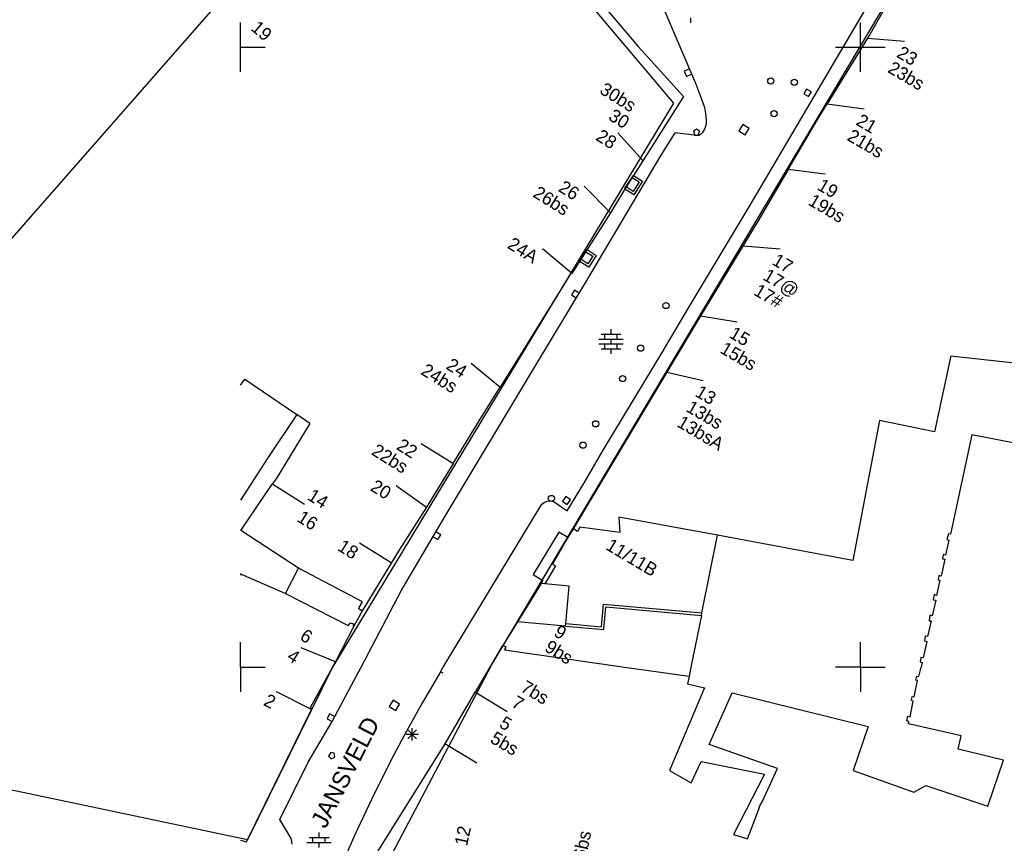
# Model space of a CAD drawing. Header units: millimetres. Extents: x 135944 to 142000, y 454200 to 456692.
# Tile 79 of 185: x 136632 to 136712, y 456186 to 456252. Entities that reach past the tile are written whole.
import ezdxf
from ezdxf.enums import TextEntityAlignment as Align

# ---------------------------------------------------------------- set-up
doc = ezdxf.new("R2010")
doc.units = ezdxf.units.MM
doc.layers.add('TotaalGBKN2013_Bistad', color=251, linetype='Continuous')
doc.layers.add('TotaalGBKN2013X$0$Contouren', color=251, linetype='Continuous')
doc.styles.add('TotaalGBKN2013X$0$GBKN binnenstad 2009$0$Standard', font='txt')

msp = doc.modelspace()

# ---------------------------------------------------------------- linework, layer by layer
at = {"layer": 'TotaalGBKN2013_Bistad'}
for p, q in [((136691.119, 456237.243), (136702.691, 456256.952)), ((136703.812, 456256.404), (136700.756, 456251.022)), ((136677.824, 456255.066), (136682.085, 456250.047)), ((136684.22, 456252.87), (136686.69, 456247.09)), ((136650, 456250), (136650, 456252)), ((136686.335, 456251.968), (136686.335, 456252.368)), ((136700, 456250), (136700, 456252)), ((136700.756, 456251.022), (136700.578, 456250.736)), ((136682.085, 456250.047), (136685.739, 456246.006)), ((136700.578, 456250.736), (136697.318, 456245.431)), ((136700.578, 456250.736), (136703.568, 456250.48)), ((136650, 456250), (136652, 456250)), ((136650, 456248), (136650, 456250)), ((136698, 456250), (136700, 456250)), ((136700, 456250), (136702, 456250)), ((136700, 456248), (136700, 456250)), ((136686.201, 456248.227), (136685.788, 456248.05)), ((136685.788, 456248.05), (136685.965, 456247.636)), ((136685.965, 456247.636), (136686.378, 456247.814)), ((136686.69, 456247.09), (136687.261, 456245.591)), ((136695.657, 456246.623), (136695.427, 456246.237)), ((136695.427, 456246.237), (136695.813, 456246.007)), ((136696.043, 456246.393), (136695.657, 456246.623)), ((136695.813, 456246.007), (136696.043, 456246.393)), ((136685.739, 456246.006), (136682.448, 456240.841)), ((136687.261, 456245.591), (136687.419, 456245.13)), ((136696.5, 456244.101), (136697.318, 456245.431)), ((136697.318, 456245.431), (136700.289, 456245.013)), ((136687.419, 456245.13), (136687.511, 456244.651)), ((136687.511, 456244.651), (136687.557, 456244.131)), ((136687.551, 456243.869), (136687.511, 456243.611)), ((136687.557, 456244.131), (136687.551, 456243.869)), ((136690.505, 456243.769), (136690.186, 456243.238)), ((136691.036, 456243.45), (136690.505, 456243.769)), ((136694.183, 456240.141), (136696.5, 456244.101)), ((136682.442, 456240.845), (136680.44, 456243.079)), ((136683.937, 456241.285), (136685.053, 456243.076)), ((136686.811, 456242.871), (136685.053, 456243.076)), ((136686.78, 456243.392), (136686.53, 456243.21)), ((136686.53, 456243.21), (136686.634, 456242.892)), ((136687.03, 456243.21), (136686.78, 456243.392)), ((136686.927, 456242.892), (136687.03, 456243.21)), ((136687.14, 456242.968), (136686.97, 456242.883)), ((136687.261, 456243.115), (136687.14, 456242.968)), ((136687.444, 456243.435), (136687.261, 456243.115)), ((136687.511, 456243.611), (136687.444, 456243.435)), ((136690.186, 456243.238), (136690.717, 456242.919)), ((136690.717, 456242.919), (136691.036, 456243.45)), ((136686.634, 456242.892), (136686.927, 456242.892)), ((136686.97, 456242.883), (136686.811, 456242.871)), ((136677.945, 456231.178), (136683.937, 456241.285)), ((136682.448, 456240.841), (136680.886, 456238.391)), ((136694.183, 456240.141), (136691.867, 456236.184)), ((136694.176, 456240.145), (136697.156, 456239.792)), ((136681.583, 456239.487), (136682.152, 456239.123)), ((136682.152, 456239.123), (136681.664, 456238.363)), ((136679.821, 456236.656), (136677.717, 456238.795)), ((136680.886, 456238.391), (136679.837, 456236.646)), ((136681.664, 456238.363), (136681.095, 456238.727)), ((136679.837, 456236.646), (136676.735, 456231.753)), ((136686.114, 456228.91), (136691.119, 456237.243)), ((136691.867, 456236.184), (136690.536, 456233.988)), ((136676.665, 456231.807), (136674.356, 456233.722)), ((136677.846, 456233.503), (136678.417, 456233.142)), ((136690.536, 456233.988), (136687.078, 456228.281)), ((136690.549, 456233.98), (136693.54, 456233.737)), ((136678.026, 456232.526), (136677.455, 456232.887)), ((136678.417, 456233.142), (136678.026, 456232.526)), ((136676.665, 456231.807), (136672.772, 456225.506)), ((136676.735, 456231.753), (136676.665, 456231.807)), ((136673.743, 456224.225), (136677.945, 456231.178)), ((136676.929, 456230.393), (136676.688, 456230.013)), ((136677.309, 456230.152), (136676.929, 456230.393)), ((136676.688, 456230.013), (136677.067, 456229.772)), ((136684.095, 456225.507), (136686.114, 456228.91)), ((136687.078, 456228.281), (136684.397, 456223.791)), ((136687.097, 456228.328), (136690.06, 456227.856)), ((136679.89, 456226.859), (136679.89, 456227.259)), ((136678.91, 456226.459), (136680.87, 456226.459)), ((136679.09, 456226.859), (136680.69, 456226.859)), ((136679.39, 456226.459), (136679.39, 456226.859)), ((136679.89, 456226.059), (136679.89, 456226.459)), ((136680.39, 456226.459), (136680.39, 456226.859)), ((136672.772, 456225.506), (136670.935, 456222.564)), ((136678.91, 456226.059), (136680.87, 456226.059)), ((136679.09, 456225.659), (136680.69, 456225.659)), ((136679.262, 456217.482), (136684.095, 456225.507)), ((136679.39, 456225.659), (136679.39, 456226.059)), ((136679.89, 456225.259), (136679.89, 456225.659)), ((136680.39, 456225.659), (136680.39, 456226.059)), ((136707.299, 456225.111), (136705.984, 456218.968)), ((136707.299, 456225.111), (136717.363, 456223.983)), ((136666.441, 456212.032), (136673.743, 456224.225)), ((136670.926, 456222.569), (136668.599, 456224.487)), ((136650, 456222.73), (136650.354, 456223.22)), ((136650.354, 456223.22), (136654.56, 456220.366)), ((136684.397, 456223.791), (136676.846, 456211.143)), ((136684.4, 456223.789), (136687.326, 456223.124)), ((136669.33, 456219.994), (136670.935, 456222.564)), ((136654.56, 456220.366), (136652.214, 456216.861)), ((136655.606, 456219.656), (136654.56, 456220.366)), ((136667.146, 456216.405), (136669.33, 456219.994)), ((136701.552, 456219.889), (136699.398, 456208.607)), ((136705.984, 456218.968), (136701.552, 456219.889)), ((136655.606, 456219.656), (136652.875, 456215.193)), ((136708.991, 456218.723), (136707.265, 456210.708)), ((136716.163, 456217.334), (136708.991, 456218.723)), ((136667.138, 456216.41), (136664.588, 456217.991)), ((136652.214, 456216.861), (136650, 456213.462)), ((136677.691, 456214.801), (136679.262, 456217.482)), ((136667.146, 456216.405), (136665.008, 456212.89)), ((136652.875, 456215.193), (136652.572, 456214.744)), ((136650.043, 456211), (136652.572, 456214.744)), ((136655.162, 456213.123), (136652.618, 456214.714)), ((136664.992, 456212.862), (136662.561, 456214.621)), ((136676.345, 456212.607), (136677.691, 456214.801)), ((136676.254, 456213.746), (136675.983, 456213.387)), ((136676.613, 456213.475), (136676.254, 456213.746)), ((136665.008, 456212.89), (136662.816, 456209.472)), ((136666.357, 456200), (136674.181, 456212.912)), ((136674.181, 456212.912), (136674.319, 456213.128)), ((136674.319, 456213.128), (136674.517, 456213.292)), ((136674.517, 456213.292), (136674.755, 456213.387)), ((136674.755, 456213.387), (136675.011, 456213.404)), ((136675.011, 456213.404), (136675.26, 456213.342)), ((136675.26, 456213.342), (136675.298, 456213.325)), ((136675.298, 456213.325), (136676.345, 456212.607)), ((136675.983, 456213.387), (136676.342, 456213.116)), ((136676.342, 456213.116), (136676.613, 456213.475)), ((136662.953, 456206.151), (136666.441, 456212.032)), ((136688.475, 456210.626), (136680.518, 456212.097)), ((136680.518, 456212.097), (136680.592, 456210.84)), ((136676.846, 456211.143), (136676.413, 456210.447)), ((136677.18, 456210.942), (136676.846, 456211.143)), ((136677.381, 456211.276), (136677.18, 456210.942)), ((136680.592, 456210.84), (136677.381, 456211.276)), ((136654.691, 456207.985), (136650.043, 456211)), ((136665.537, 456210.512), (136665.925, 456210.284)), ((136666.154, 456210.671), (136665.766, 456210.9)), ((136665.925, 456210.284), (136666.154, 456210.671)), ((136675.686, 456210.887), (136673.617, 456207.463)), ((136676.413, 456210.447), (136675.167, 456208.306)), ((136676.413, 456210.447), (136675.686, 456210.887)), ((136687.213, 456204.362), (136688.475, 456210.626)), ((136699.398, 456208.607), (136688.475, 456210.626)), ((136707.093, 456210.733), (136706.973, 456210.288)), ((136707.265, 456210.708), (136707.093, 456210.733)), ((136662.158, 456208.398), (136659.615, 456209.989)), ((136707.138, 456210.238), (136706.854, 456209.02)), ((136706.973, 456210.288), (136707.138, 456210.238)), ((136662.816, 456209.472), (136662.167, 456208.378)), ((136706.682, 456209.07), (136706.613, 456208.734)), ((136706.854, 456209.02), (136706.682, 456209.07)), ((136653.627, 456205.933), (136654.691, 456207.985)), ((136659.834, 456205.271), (136654.691, 456207.985)), ((136662.167, 456208.378), (136659.863, 456204.612)), ((136675.413, 456208.164), (136674.558, 456206.711)), ((136675.167, 456208.306), (136675.413, 456208.164)), ((136706.797, 456208.696), (136706.513, 456207.325)), ((136706.613, 456208.734), (136706.797, 456208.696)), ((136650.057, 456207.5), (136650, 456207.527)), ((136650.057, 456207.5), (136650, 456207.382)), ((136650.057, 456207.5), (136653.346, 456206.076)), ((136673.617, 456207.463), (136674.399, 456206.989)), ((136706.315, 456207.376), (136706.271, 456207.033)), ((136706.513, 456207.325), (136706.315, 456207.376)), ((136674.246, 456206.741), (136672.341, 456203.66)), ((136674.399, 456206.989), (136674.246, 456206.741)), ((136674.558, 456206.711), (136674.246, 456206.741)), ((136676.508, 456206.535), (136674.558, 456206.711)), ((136676.235, 456203.508), (136676.508, 456206.535)), ((136706.418, 456207.002), (136706.127, 456205.764)), ((136706.271, 456207.033), (136706.418, 456207.002)), ((136653.346, 456206.076), (136653.627, 456205.933)), ((136653.627, 456205.933), (136658.686, 456203.34)), ((136659.732, 456200), (136662.953, 456206.151)), ((136705.936, 456205.846), (136705.866, 456205.415)), ((136706.127, 456205.764), (136705.936, 456205.846)), ((136659.553, 456204.732), (136659.563, 456204.807)), ((136659.563, 456204.807), (136659.834, 456205.271)), ((136679.128, 456203.247), (136679.293, 456205.075)), ((136679.293, 456205.075), (136687.213, 456204.362)), ((136679.309, 456203.03), (136679.474, 456204.858)), ((136679.474, 456204.858), (136687.173, 456204.165)), ((136706.07, 456205.39), (136705.779, 456204.133)), ((136705.866, 456205.415), (136706.07, 456205.39)), ((136659.863, 456204.612), (136659.155, 456203.284)), ((136659.579, 456204.672), (136659.553, 456204.732)), ((136659.68, 456204.598), (136659.579, 456204.672)), ((136659.75, 456204.578), (136659.68, 456204.598)), ((136659.863, 456204.612), (136659.75, 456204.578)), ((136687.173, 456204.165), (136686.334, 456200)), ((136687.173, 456204.165), (136687.213, 456204.362)), ((136705.601, 456204.183), (136705.551, 456203.727)), ((136705.779, 456204.133), (136705.601, 456204.183)), ((136659.155, 456203.284), (136657.654, 456200.432)), ((136658.686, 456203.34), (136658.879, 456203.566)), ((136658.879, 456203.566), (136659.05, 456203.523)), ((136659.05, 456203.523), (136659.11, 456203.488)), ((136659.11, 456203.488), (136659.091, 456203.328)), ((136659.091, 456203.328), (136659.155, 456203.284)), ((136672.341, 456203.66), (136671.155, 456201.742)), ((136676.217, 456203.309), (136672.341, 456203.66)), ((136676.217, 456203.309), (136676.235, 456203.508)), ((136676.217, 456203.309), (136679.309, 456203.03)), ((136676.235, 456203.508), (136679.128, 456203.247)), ((136705.716, 456203.727), (136705.419, 456202.452)), ((136705.551, 456203.727), (136705.716, 456203.727)), ((136705.215, 456202.502), (136705.177, 456202.127)), ((136705.419, 456202.452), (136705.215, 456202.502)), ((136650, 456200), (136650, 456202)), ((136670.137, 456200), (136671.155, 456201.742)), ((136671.43, 456201.58), (136671.155, 456201.742)), ((136700, 456200), (136700, 456202)), ((136705.355, 456202.071), (136705.052, 456200.738)), ((136705.177, 456202.127), (136705.355, 456202.071)), ((136657.664, 456200.428), (136654.885, 456201.556)), ((136671.298, 456201.356), (136671.43, 456201.58)), ((136680.783, 456200), (136671.298, 456201.356)), ((136657.418, 456200), (136657.654, 456200.432)), ((136704.878, 456200.782), (136704.811, 456200.427)), ((136704.811, 456200.427), (136704.988, 456200.365)), ((136705.052, 456200.738), (136704.878, 456200.782)), ((136704.988, 456200.365), (136704.898, 456200)), ((136650, 456200), (136652, 456200)), ((136650, 456200), (136652, 456200)), ((136650, 456200), (136650, 456198)), ((136657.418, 456200), (136655.613, 456196.697)), ((136658.963, 456198.532), (136659.732, 456200)), ((136666.127, 456199.62), (136664.686, 456197.138)), ((136666.127, 456199.62), (136666.357, 456200)), ((136666.345, 456199.498), (136666.127, 456199.621)), ((136668.946, 456197.961), (136670.137, 456200)), ((136686.179, 456199.229), (136680.783, 456200)), ((136686.179, 456199.229), (136686.06, 456198.639)), ((136686.334, 456200), (136686.179, 456199.229)), ((136700, 456200), (136698, 456200)), ((136700, 456200), (136698, 456200)), ((136700, 456200), (136702, 456200)), ((136700, 456200), (136702, 456200)), ((136700, 456200), (136700, 456198)), ((136704.463, 456198.953), (136704.538, 456199.266)), ((136704.538, 456199.266), (136704.708, 456199.233)), ((136704.708, 456199.233), (136704.898, 456200)), ((136657.387, 456195.607), (136658.963, 456198.532)), ((136686.06, 456198.639), (136687.437, 456198.321)), ((136704.34, 456197.592), (136704.611, 456198.917)), ((136704.611, 456198.917), (136704.463, 456198.953)), ((136655.738, 456196.574), (136652.905, 456197.992)), ((136668.905, 456197.976), (136666.482, 456193.804)), ((136668.946, 456197.961), (136668.905, 456197.976)), ((136668.946, 456197.961), (136671.523, 456196.426)), ((136687.437, 456198.321), (136684.605, 456191.655)), ((136687.792, 456193.765), (136689.658, 456197.926)), ((136689.658, 456197.926), (136700.638, 456195.207)), ((136704.116, 456197.291), (136704.179, 456197.637)), ((136704.179, 456197.637), (136704.34, 456197.592)), ((136662.309, 456197.339), (136661.988, 456196.808)), ((136662.84, 456197.018), (136662.309, 456197.339)), ((136662.519, 456196.487), (136662.84, 456197.018)), ((136664.686, 456197.138), (136663.388, 456194.824)), ((136704.005, 456195.982), (136704.262, 456197.256)), ((136704.262, 456197.256), (136704.116, 456197.291)), ((136650.5, 456185.913), (136655.738, 456196.574)), ((136655.613, 456196.697), (136655.762, 456196.623)), ((136655.762, 456196.623), (136655.738, 456196.574)), ((136657.19, 456196.221), (136656.986, 456195.821)), ((136657.591, 456196.017), (136657.19, 456196.221)), ((136661.988, 456196.808), (136662.519, 456196.487)), ((136655.471, 456192.321), (136657.387, 456195.607)), ((136656.986, 456195.821), (136657.386, 456195.616)), ((136703.748, 456195.661), (136703.828, 456196.025)), ((136703.916, 456195.616), (136703.748, 456195.661)), ((136703.828, 456196.025), (136704.005, 456195.982)), ((136703.874, 456195.431), (136703.916, 456195.616)), ((136708.118, 456194.439), (136703.874, 456195.431)), ((136663.388, 456194.824), (136662.373, 456192.924)), ((136663.358, 456194.575), (136664.358, 456194.575)), ((136663.504, 456194.221), (136664.212, 456194.929)), ((136664.212, 456194.221), (136663.504, 456194.929)), ((136663.858, 456194.075), (136663.858, 456195.075)), ((136700.638, 456195.207), (136699.424, 456191.663)), ((136666.482, 456193.804), (136661.013, 456185.048)), ((136666.479, 456193.822), (136669.056, 456192.287)), ((136693.306, 456191.809), (136687.792, 456193.765)), ((136707.894, 456193.368), (136708.118, 456194.439)), ((136657.283, 456193.114), (136657.114, 456192.825)), ((136657.569, 456193.051), (136657.283, 456193.114)), ((136657.602, 456192.718), (136657.569, 456193.051)), ((136662.373, 456192.924), (136661.393, 456191.006)), ((136711.535, 456192.496), (136707.894, 456193.368)), ((136653.181, 456187.701), (136655.471, 456192.321)), ((136657.114, 456192.825), (136657.319, 456192.594)), ((136657.319, 456192.594), (136657.602, 456192.718)), ((136686.352, 456190.674), (136687.159, 456192.393)), ((136687.159, 456192.393), (136692.273, 456191.355)), ((136710.269, 456188.768), (136711.535, 456192.496)), ((136684.605, 456191.655), (136686.352, 456190.674)), ((136692.273, 456191.355), (136689.766, 456186.496)), ((136692.073, 456189.141), (136693.306, 456191.809)), ((136699.424, 456191.663), (136704.298, 456189.91)), ((136661.393, 456191.006), (136660.546, 456189.271)), ((136704.298, 456189.91), (136705.28, 456190.453)), ((136705.28, 456190.453), (136710.269, 456188.768)), ((136660.546, 456189.271), (136659.232, 456186.463)), ((136691.899, 456188.793), (136692.073, 456189.141)), ((136690.886, 456186.135), (136691.769, 456188.453)), ((136691.769, 456188.453), (136691.899, 456188.793)), ((136654.061, 456186.231), (136653.181, 456187.701)), ((136656.343, 456186.247), (136656.343, 456186.647)), ((136650, 456186.031), (136650.5, 456185.913)), ((136654.148, 456185.964), (136654.061, 456186.231)), ((136654.159, 456185.705), (136654.148, 456185.964)), ((136655.363, 456185.847), (136657.323, 456185.847)), ((136655.543, 456186.247), (136657.143, 456186.247)), ((136655.843, 456185.847), (136655.843, 456186.247)), ((136656.343, 456185.447), (136656.343, 456185.847)), ((136656.843, 456185.847), (136656.843, 456186.247)), ((136659.232, 456186.463), (136658.559, 456184.94)), ((136689.766, 456186.496), (136690.886, 456186.135))]:
    msp.add_line(p, q, dxfattribs=at)
for centre in [(136692.77, 456247.27), (136694.67, 456247.16), (136693.04, 456244.63), (136684.319, 456229.158), (136682.276, 456225.719), (136680.82, 456223.269), (136678.649, 456219.615), (136677.628, 456217.896), (136675.074, 456213.597)]:
    msp.add_circle(centre, 0.25, dxfattribs=at)
for points in [[(136680.987, 456238.558), (136681.69, 456239.654), (136682.427, 456239.181), (136681.724, 456238.085)], [(136677.347, 456232.718), (136677.952, 456233.671), (136678.691, 456233.202), (136678.086, 456232.249)]]:
    msp.add_3dface(points, dxfattribs=at)
at = {"layer": 'TotaalGBKN2013X$0$Contouren'}
for p, q in [((136670.238, 456200.163), (136715.201, 456275.575)), ((136615.699, 456216.493), (136663.452, 456270.935)), ((136663.452, 456270.935), (136684.913, 456245.485)), ((136684.913, 456245.485), (136657.427, 456200)), ((136661.631, 456183.792), (136670.238, 456200.163)), ((136657.427, 456200), (136650.576, 456186.051)), ((136650.576, 456186.051), (136610.205, 456194.55))]:
    msp.add_line(p, q, dxfattribs=at)

# ---------------------------------------------------------------- texts
at = {"layer": 'TotaalGBKN2013_Bistad', "style": 'TotaalGBKN2013X$0$GBKN binnenstad 2009$0$Standard'}
for s, rotation, p in [('19', 318.9625, (136651.119, 456251.833)), ('23', 329.5022, (136703.11, 456249.705)), ('23bs', 329.5022, (136702.393, 456248.469)), ('21', 329.5022, (136699.837, 456244.234)), ('21bs', 329.5022, (136699.115, 456243)), ('19', 329.5022, (136696.703, 456239.014)), ('19bs', 329.5022, (136695.98, 456237.781)), ('17', 329.4966, (136693.067, 456232.971)), ('17@', 329.4966, (136692.325, 456231.748)), ('17#', 329.4966, (136691.585, 456230.525)), ('15', 329.5022, (136689.604, 456227.08)), ('15bs', 329.5022, (136688.864, 456225.856)), ('13', 329.5022, (136686.862, 456222.352)), ('13bs', 329.5022, (136686.131, 456221.124)), ('13bsA', 329.5022, (136685.397, 456219.896)), ('16', 327.9876, (136654.759, 456212.254)), ('11/11B', 329.2053, (136679.653, 456209.988)), ('9', 328.3812, (136675.474, 456203.019)), ('9bs', 328.3812, (136674.727, 456201.802)), ('7bs', 329.2072, (136672.781, 456198.541)), ('7', 329.2072, (136672.048, 456197.312)), ('5', 329.1978, (136671.065, 456195.652)), ('5bs', 329.2072, (136670.33, 456194.425)), ('12', 77.9549, (136667.761, 456185.624)), ('16bs', 77.9549, (136677.157, 456183.79))]:
    msp.add_text(s, height=1.054, rotation=rotation, dxfattribs=at).set_placement(p, align=Align.MIDDLE_LEFT)
for s, rotation, p in [('30bs', 327.9876, (136681.757, 456245.155)), ('30', 327.9876, (136681.211, 456243.811)), ('28', 327.9876, (136680.189, 456242.173)), ('26', 327.9876, (136677.171, 456238.046)), ('26bs', 327.9876, (136676.385, 456236.806)), ('24A', 327.9876, (136673.856, 456232.962)), ('24', 327.9876, (136668.116, 456223.713)), ('24bs', 327.9876, (136667.353, 456222.49)), ('22', 327.9876, (136664.115, 456217.225)), ('22bs', 327.9876, (136663.362, 456216.01)), ('14', 327.9969, (136656.928, 456213.175)), ('20', 327.9876, (136662.003, 456213.911)), ('18', 327.9876, (136659.358, 456209.086)), ('6', 327.9969, (136655.66, 456202.286)), ('4', 327.9876, (136654.623, 456200.656)), ('2', 333.4104, (136652.728, 456197.073))]:
    msp.add_text(s, height=1.054, rotation=rotation, dxfattribs=at).set_placement(p, align=Align.MIDDLE_RIGHT)
msp.add_text('JANSVELD', height=1.4, rotation=62.88298, dxfattribs=at).set_placement((136659.067, 456191.204), align=Align.CENTER)

doc.saveas('drawing.dxf')
